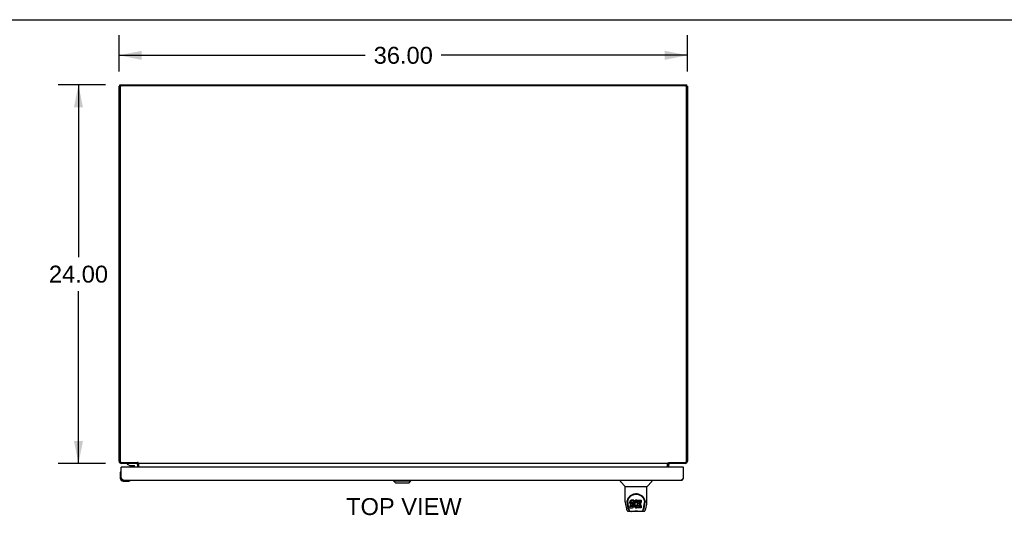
# Model space of a CAD drawing. Header units: inches. Extents: x 0 to 243, y 0 to 157.
# Tile 7 of 9: x 59 to 121, y 126 to 157. Entities that reach past the tile are written whole.
import ezdxf

# ---------------------------------------------------------------- set-up
doc = ezdxf.new("R2010")
doc.units = ezdxf.units.IN
doc.header["$LTSCALE"] = 13.357143
doc.header["$MEASUREMENT"] = 0
doc.layers.get('0').update_dxf_attribs({"linetype": 'CONTINUOUS'})
doc.layers.add('02___PRT_ALL_AXES', color=7, linetype='CONTINUOUS')
doc.layers.add('DIMENSIONS', color=7, linetype='CONTINUOUS')
doc.styles.get("Standard").update_dxf_attribs({"font": 'arial.ttf'})
doc.dimstyles.new('DIMSTYLE_1', dxfattribs={"dimtxt": 1.071429, "dimasz": 1.428571, "dimexe": 0.09, "dimexo": 0.07, "dimgap": 0.0375, "dimtad": 0, "dimtih": 1, "dimtoh": 1, "dimzin": 4, "dimdsep": 46, "dimtxsty": 'Standard', "dimblk": '_FILLED', "dimblk1": '_FILLED', "dimblk2": '_FILLED', "dimcen": 0.09, "dimazin": 1, "dimtfac": 1, "dimtdec": 3, "dimtofl": 0, "dimtmove": 0, "dimatfit": 3, "dimldrblk": '_FILLED', "dimfxl": 1, "dimtolj": 1, "dimtzin": 4, "dimarcsym": 0})

# ---------------------------------------------------------------- blocks, each defined once
blk = doc.blocks.new('_FILLED')
at = {"color": 0, "linetype": 'ByBlock'}
blk.add_solid([(0, 0), (-1, 0.2), (-1, -0.2)], dxfattribs=at)
blk = doc.blocks.new('*D7')
at = {"layer": 'DIMENSIONS', "color": 2, "linetype": 'Continuous'}
for p, q in [((65.35, 153.865), (65.35, 156.17)), ((101.35, 153.865), (101.35, 156.17)), ((65.35, 154.884), (80.943, 154.884)), ((101.35, 154.884), (85.758, 154.884))]:
    blk.add_line(p, q, dxfattribs=at)
at = {"layer": 'DIMENSIONS', "color": 2, "linetype": 'Continuous', "xscale": 1.4285714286, "yscale": 1.4285714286, "zscale": 1.4285714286, "rotation": 180}
blk.add_blockref('_FILLED', (65.35, 154.884), dxfattribs=at)
at = {"layer": 'DIMENSIONS', "color": 2, "linetype": 'Continuous', "xscale": 1.4285714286, "yscale": 1.4285714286, "zscale": 1.4285714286}
blk.add_blockref('_FILLED', (101.35, 154.884), dxfattribs=at)
at = {"layer": 'DIMENSIONS', "color": 2, "linetype": 'Continuous', "insert": (83.35, 155.42), "char_height": 1.0714, "width": 3.74403, "attachment_point": 2, "line_spacing_factor": 0.9}
blk.add_mtext('36.00', dxfattribs=at)
blk = doc.blocks.new('*D8')
at = {"layer": 'DIMENSIONS', "color": 2, "linetype": 'Continuous'}
for p, q in [((64.495, 153.01), (61.487, 153.01)), ((62.772, 153.01), (62.772, 142.082)), ((62.772, 129.01), (62.772, 139.939)), ((64.495, 129.01), (61.487, 129.01))]:
    blk.add_line(p, q, dxfattribs=at)
at = {"layer": 'DIMENSIONS', "color": 2, "linetype": 'Continuous', "xscale": 1.4285714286, "yscale": 1.4285714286, "zscale": 1.4285714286}
for p, rotation in [((62.772, 153.01), 90), ((62.772, 129.01), 270)]:
    blk.add_blockref('_FILLED', p, dxfattribs=dict(at, rotation=rotation))
at = {"layer": 'DIMENSIONS', "color": 2, "linetype": 'Continuous', "insert": (62.772, 141.546), "char_height": 1.0714, "width": 3.74403, "attachment_point": 2, "line_spacing_factor": 0.9}
blk.add_mtext('24.00', dxfattribs=at)

msp = doc.modelspace()

# ---------------------------------------------------------------- linework, layer by layer
at = {"color": 7, "linetype": 'Continuous'}
for p, q in [((0, 157.143), (242.857, 157.143)), ((65.451, 152.935), (65.35, 152.935)), ((65.39, 152.935), (65.39, 153.01)), ((65.425, 152.935), (65.425, 152.909)), ((101.249, 152.935), (101.35, 152.935)), ((101.275, 152.909), (101.275, 152.935)), ((101.31, 152.935), (101.31, 153.01)), ((65.462, 128.507), (65.46, 128.5)), ((65.503, 128.767), (65.475, 128.767)), ((65.849, 129.01), (65.849, 128.971)), ((65.849, 128.971), (66.019, 128.872)), ((66.019, 128.872), (66.301, 128.872)), ((66.183, 128.856), (66.113, 128.856)), ((66.183, 128.856), (66.184, 128.856)), ((66.184, 128.856), (66.253, 128.856)), ((66.333, 128.767), (66.333, 128.841)), ((66.518, 128.931), (66.518, 128.767)), ((66.525, 129.071), (66.525, 129.01)), ((66.546, 129.053), (66.525, 129.027)), ((100.154, 129.053), (100.175, 129.027)), ((100.175, 129.071), (100.175, 129.01)), ((101.072, 128.767), (101.1, 128.767)), ((65.415, 128.372), (65.415, 128.082)), ((65.475, 128.087), (65.488, 128.087)), ((65.615, 127.882), (65.905, 127.882)), ((66.033, 127.927), (66.04, 127.929)), ((82.737, 127.903), (82.737, 127.942)), ((82.737, 127.903), (83.839, 127.903)), ((82.855, 127.785), (82.737, 127.903)), ((83.721, 127.785), (83.839, 127.903)), ((83.839, 127.903), (83.839, 127.942)), ((97.096, 127.942), (97.096, 127.88)), ((99.104, 127.942), (99.104, 127.88)), ((101.1, 128.087), (101.087, 128.087)), ((82.855, 127.785), (83.721, 127.785)), ((97.406, 127.554), (97.108, 127.852)), ((97.411, 127.549), (98.789, 127.549)), ((97.411, 126.576), (97.411, 127.549)), ((98.789, 126.577), (98.789, 127.549)), ((98.795, 127.554), (99.093, 127.852)), ((97.744, 126.646), (97.73, 126.626)), ((97.753, 126.654), (97.744, 126.646)), ((97.744, 126.579), (97.744, 126.646)), ((97.762, 126.66), (97.753, 126.654)), ((97.753, 126.587), (97.753, 126.654)), ((97.784, 126.67), (97.762, 126.66)), ((97.762, 126.593), (97.762, 126.66)), ((97.807, 126.677), (97.784, 126.67)), ((97.784, 126.603), (97.784, 126.67)), ((97.947, 126.677), (97.807, 126.677)), ((97.807, 126.61), (97.807, 126.677)), ((97.948, 126.634), (97.947, 126.677)), ((97.947, 126.61), (97.947, 126.677)), ((97.948, 126.568), (97.948, 126.634)), ((98.008, 126.632), (97.993, 126.615)), ((98.024, 126.647), (98.008, 126.632)), ((98.008, 126.565), (98.008, 126.632)), ((98.043, 126.66), (98.024, 126.647)), ((98.024, 126.58), (98.024, 126.647)), ((98.063, 126.669), (98.043, 126.66)), ((98.043, 126.593), (98.043, 126.66)), ((98.085, 126.674), (98.063, 126.669)), ((98.063, 126.602), (98.063, 126.669)), ((98.107, 126.676), (98.085, 126.674)), ((98.085, 126.607), (98.085, 126.674)), ((98.107, 126.676), (98.13, 126.675)), ((98.107, 126.609), (98.107, 126.676)), ((98.141, 126.674), (98.13, 126.675)), ((98.13, 126.609), (98.13, 126.675)), ((98.151, 126.67), (98.141, 126.674)), ((98.141, 126.607), (98.141, 126.674)), ((98.17, 126.658), (98.151, 126.67)), ((98.151, 126.604), (98.151, 126.67)), ((98.17, 126.658), (98.17, 126.591)), ((98.172, 126.655), (98.172, 126.588)), ((98.18, 126.675), (98.417, 126.675)), ((98.18, 126.283), (98.18, 126.675)), ((98.421, 126.671), (98.421, 126.53)), ((97.426, 126.434), (97.491, 126.128)), ((97.537, 126.608), (97.535, 126.545)), ((97.599, 126.156), (97.546, 126.426)), ((97.573, 126.535), (97.573, 126.511)), ((97.583, 126.414), (97.64, 126.121)), ((97.657, 126.052), (97.65, 126.052)), ((97.656, 126.057), (97.659, 126.047)), ((97.66, 126.046), (97.659, 126.047)), ((97.716, 126.58), (97.714, 126.556)), ((97.714, 126.49), (97.714, 126.556)), ((97.716, 126.513), (97.714, 126.49)), ((97.714, 126.49), (97.715, 126.466)), ((97.715, 126.466), (97.719, 126.442)), ((97.721, 126.604), (97.716, 126.58)), ((97.716, 126.513), (97.716, 126.58)), ((97.721, 126.537), (97.716, 126.513)), ((97.717, 126.204), (97.717, 126.346)), ((97.719, 126.442), (97.727, 126.42)), ((97.73, 126.626), (97.721, 126.604)), ((97.721, 126.537), (97.721, 126.604)), ((97.73, 126.559), (97.721, 126.537)), ((97.78, 126.351), (97.721, 126.35)), ((97.721, 126.283), (97.721, 126.35)), ((97.78, 126.284), (97.721, 126.283)), ((97.721, 126.199), (97.865, 126.199)), ((97.727, 126.42), (97.74, 126.4)), ((97.73, 126.559), (97.73, 126.626)), ((97.744, 126.579), (97.73, 126.559)), ((97.74, 126.4), (97.756, 126.383)), ((97.753, 126.587), (97.744, 126.579)), ((97.762, 126.593), (97.753, 126.587)), ((97.756, 126.383), (97.776, 126.369)), ((97.784, 126.603), (97.762, 126.593)), ((97.776, 126.369), (97.787, 126.365)), ((97.841, 126.351), (97.78, 126.351)), ((97.78, 126.284), (97.78, 126.351)), ((97.841, 126.284), (97.78, 126.284)), ((97.807, 126.61), (97.784, 126.603)), ((97.785, 126.478), (97.786, 126.493)), ((97.786, 126.47), (97.785, 126.478)), ((97.786, 126.493), (97.788, 126.508)), ((97.786, 126.47), (97.786, 126.493)), ((97.788, 126.463), (97.786, 126.47)), ((97.787, 126.365), (97.799, 126.363)), ((97.788, 126.508), (97.791, 126.515)), ((97.788, 126.463), (97.788, 126.508)), ((97.793, 126.457), (97.788, 126.463)), ((97.791, 126.515), (97.797, 126.52)), ((97.793, 126.457), (97.793, 126.516)), ((97.799, 126.453), (97.793, 126.457)), ((97.797, 126.52), (97.811, 126.524)), ((97.799, 126.52), (97.798, 126.52)), ((97.813, 126.516), (97.799, 126.52)), ((97.799, 126.453), (97.799, 126.52)), ((97.813, 126.449), (97.799, 126.453)), ((97.799, 126.363), (97.847, 126.363)), ((97.947, 126.61), (97.807, 126.61)), ((97.811, 126.524), (97.826, 126.525)), ((97.837, 126.516), (97.813, 126.516)), ((97.813, 126.449), (97.813, 126.516)), ((97.837, 126.45), (97.813, 126.449)), ((97.826, 126.525), (97.939, 126.525)), ((97.861, 126.515), (97.837, 126.516)), ((97.837, 126.45), (97.837, 126.516)), ((97.861, 126.448), (97.837, 126.45)), ((97.856, 126.352), (97.841, 126.351)), ((97.841, 126.284), (97.841, 126.351)), ((97.856, 126.285), (97.841, 126.284)), ((97.847, 126.363), (97.854, 126.362)), ((97.854, 126.362), (97.861, 126.36)), ((97.863, 126.355), (97.856, 126.352)), ((97.856, 126.285), (97.856, 126.352)), ((97.863, 126.289), (97.856, 126.285)), ((97.885, 126.51), (97.861, 126.515)), ((97.861, 126.448), (97.861, 126.515)), ((97.885, 126.443), (97.861, 126.448)), ((97.861, 126.36), (97.867, 126.355)), ((97.864, 126.357), (97.863, 126.355)), ((97.863, 126.289), (97.863, 126.355)), ((97.868, 126.294), (97.863, 126.289)), ((97.865, 126.199), (97.877, 126.201)), ((97.867, 126.355), (97.872, 126.349)), ((97.868, 126.294), (97.868, 126.353)), ((97.878, 126.306), (97.868, 126.294)), ((97.872, 126.349), (97.879, 126.336)), ((97.877, 126.201), (97.889, 126.205)), ((97.878, 126.306), (97.878, 126.337)), ((97.88, 126.313), (97.878, 126.306)), ((97.879, 126.336), (97.881, 126.32)), ((97.88, 126.313), (97.88, 126.325)), ((97.881, 126.32), (97.88, 126.313)), ((97.896, 126.505), (97.885, 126.51)), ((97.885, 126.443), (97.885, 126.51)), ((97.896, 126.438), (97.885, 126.443)), ((97.889, 126.205), (97.908, 126.218)), ((97.906, 126.498), (97.896, 126.505)), ((97.896, 126.438), (97.896, 126.505)), ((97.906, 126.432), (97.896, 126.438)), ((97.923, 126.482), (97.906, 126.498)), ((97.906, 126.432), (97.906, 126.498)), ((97.923, 126.415), (97.906, 126.432)), ((97.908, 126.218), (97.925, 126.235)), ((97.936, 126.461), (97.923, 126.482)), ((97.923, 126.415), (97.923, 126.482)), ((97.936, 126.395), (97.923, 126.415)), ((97.925, 126.235), (97.932, 126.245)), ((97.932, 126.245), (97.937, 126.256)), ((97.945, 126.439), (97.936, 126.461)), ((97.936, 126.395), (97.936, 126.461)), ((97.945, 126.373), (97.936, 126.395)), ((97.937, 126.256), (97.946, 126.278)), ((97.939, 126.525), (97.945, 126.526)), ((97.945, 126.526), (97.946, 126.531)), ((97.946, 126.435), (97.945, 126.439)), ((97.945, 126.373), (97.945, 126.439)), ((97.951, 126.349), (97.945, 126.373)), ((97.946, 126.531), (97.948, 126.544)), ((97.951, 126.513), (97.946, 126.469)), ((97.946, 126.402), (97.946, 126.469)), ((97.951, 126.446), (97.946, 126.402)), ((97.946, 126.402), (97.947, 126.38)), ((97.946, 126.278), (97.952, 126.302)), ((97.948, 126.568), (97.947, 126.61)), ((97.947, 126.38), (97.95, 126.358)), ((97.948, 126.544), (97.948, 126.568)), ((97.95, 126.358), (97.955, 126.336)), ((97.955, 126.535), (97.951, 126.513)), ((97.951, 126.446), (97.951, 126.513)), ((97.955, 126.468), (97.951, 126.446)), ((97.954, 126.325), (97.951, 126.349)), ((97.952, 126.302), (97.954, 126.325)), ((97.954, 126.325), (97.954, 126.34)), ((97.961, 126.557), (97.955, 126.535)), ((97.955, 126.468), (97.955, 126.535)), ((97.961, 126.49), (97.955, 126.468)), ((97.955, 126.336), (97.962, 126.315)), ((97.97, 126.577), (97.961, 126.557)), ((97.961, 126.49), (97.961, 126.557)), ((97.97, 126.51), (97.961, 126.49)), ((97.962, 126.315), (97.983, 126.276)), ((97.98, 126.597), (97.97, 126.577)), ((97.97, 126.51), (97.97, 126.577)), ((97.98, 126.53), (97.97, 126.51)), ((97.993, 126.615), (97.98, 126.597)), ((97.98, 126.53), (97.98, 126.597)), ((97.993, 126.548), (97.98, 126.53)), ((97.983, 126.276), (97.996, 126.257)), ((97.993, 126.548), (97.993, 126.615)), ((98.008, 126.565), (97.993, 126.548)), ((97.996, 126.257), (98.011, 126.24)), ((98.024, 126.58), (98.008, 126.565)), ((98.011, 126.24), (98.027, 126.225)), ((98.02, 126.445), (98.016, 126.418)), ((98.016, 126.418), (98.016, 126.391)), ((98.016, 126.391), (98.017, 126.378)), ((98.017, 126.378), (98.017, 126.418)), ((98.017, 126.378), (98.02, 126.365)), ((98.019, 126.437), (98.02, 126.432)), ((98.023, 126.457), (98.02, 126.445)), ((98.02, 126.432), (98.03, 126.407)), ((98.02, 126.365), (98.02, 126.432)), ((98.02, 126.365), (98.03, 126.34)), ((98.029, 126.469), (98.023, 126.457)), ((98.043, 126.593), (98.024, 126.58)), ((98.027, 126.225), (98.045, 126.212)), ((98.043, 126.492), (98.029, 126.469)), ((98.03, 126.407), (98.044, 126.384)), ((98.03, 126.34), (98.03, 126.407)), ((98.03, 126.34), (98.044, 126.317)), ((98.063, 126.602), (98.043, 126.593)), ((98.052, 126.503), (98.043, 126.492)), ((98.044, 126.384), (98.052, 126.374)), ((98.044, 126.317), (98.044, 126.384)), ((98.044, 126.317), (98.052, 126.307)), ((98.045, 126.212), (98.054, 126.207)), ((98.062, 126.51), (98.052, 126.503)), ((98.052, 126.374), (98.062, 126.365)), ((98.052, 126.307), (98.052, 126.374)), ((98.052, 126.307), (98.062, 126.298)), ((98.054, 126.207), (98.065, 126.203)), ((98.087, 126.521), (98.062, 126.51)), ((98.062, 126.365), (98.074, 126.357)), ((98.062, 126.298), (98.062, 126.365)), ((98.062, 126.298), (98.074, 126.291)), ((98.085, 126.607), (98.063, 126.602)), ((98.065, 126.203), (98.087, 126.197)), ((98.074, 126.357), (98.086, 126.353)), ((98.074, 126.291), (98.074, 126.357)), ((98.074, 126.291), (98.086, 126.286)), ((98.107, 126.609), (98.085, 126.607)), ((98.086, 126.353), (98.099, 126.35)), ((98.086, 126.286), (98.086, 126.353)), ((98.086, 126.286), (98.099, 126.283)), ((98.1, 126.524), (98.087, 126.521)), ((98.087, 126.197), (98.109, 126.195)), ((98.099, 126.35), (98.113, 126.35)), ((98.099, 126.283), (98.099, 126.35)), ((98.099, 126.283), (98.113, 126.283)), ((98.113, 126.524), (98.1, 126.524)), ((98.13, 126.609), (98.107, 126.609)), ((98.109, 126.195), (98.131, 126.198)), ((98.127, 126.521), (98.113, 126.524)), ((98.113, 126.35), (98.126, 126.352)), ((98.113, 126.283), (98.113, 126.35)), ((98.113, 126.283), (98.126, 126.285)), ((98.126, 126.352), (98.139, 126.356)), ((98.126, 126.285), (98.126, 126.352)), ((98.126, 126.285), (98.139, 126.289)), ((98.139, 126.516), (98.127, 126.521)), ((98.141, 126.607), (98.13, 126.609)), ((98.131, 126.198), (98.152, 126.205)), ((98.139, 126.356), (98.151, 126.361)), ((98.139, 126.289), (98.139, 126.356)), ((98.139, 126.289), (98.151, 126.294)), ((98.151, 126.604), (98.141, 126.607)), ((98.171, 126.586), (98.145, 126.518)), ((98.17, 126.591), (98.151, 126.604)), ((98.151, 126.361), (98.162, 126.369)), ((98.151, 126.294), (98.151, 126.361)), ((98.151, 126.294), (98.162, 126.302)), ((98.152, 126.205), (98.171, 126.216)), ((98.162, 126.369), (98.162, 126.302)), ((98.168, 126.368), (98.18, 126.35)), ((98.168, 126.301), (98.18, 126.283)), ((98.182, 126.216), (98.171, 126.216)), ((98.171, 126.216), (98.171, 126.216)), ((98.18, 126.608), (98.417, 126.608)), ((98.182, 126.203), (98.182, 126.216)), ((98.417, 126.199), (98.186, 126.199)), ((98.25, 126.521), (98.25, 126.453)), ((98.251, 126.362), (98.251, 126.285)), ((98.417, 126.525), (98.255, 126.525)), ((98.255, 126.515), (98.386, 126.515)), ((98.255, 126.449), (98.386, 126.449)), ((98.386, 126.367), (98.256, 126.367)), ((98.256, 126.347), (98.417, 126.347)), ((98.256, 126.28), (98.417, 126.28)), ((98.39, 126.511), (98.39, 126.371)), ((98.422, 126.342), (98.422, 126.203)), ((98.541, 126.047), (98.545, 126.057)), ((98.541, 126.046), (98.541, 126.047)), ((98.55, 126.052), (98.543, 126.052)), ((98.561, 126.121), (98.617, 126.411)), ((98.602, 126.156), (98.655, 126.426)), ((98.617, 126.411), (98.618, 126.414)), ((98.664, 126.608), (98.665, 126.545)), ((98.671, 126.521), (98.671, 126.522)), ((98.709, 126.128), (98.774, 126.434)), ((97.615, 125.974), (97.817, 125.974)), ((97.702, 125.974), (97.696, 125.974)), ((97.702, 125.974), (97.701, 125.974)), ((98.394, 125.962), (97.807, 125.962)), ((98.384, 125.974), (98.585, 125.974)), ((98.5, 125.974), (98.499, 125.974))]:
    msp.add_line(p, q, dxfattribs=at)
at = {"color": 3, "linetype": 'Continuous'}
for p, q in [((65.35, 129.155), (65.35, 152.935)), ((65.39, 153.01), (101.31, 153.01)), ((65.413, 152.867), (65.413, 129.153)), ((101.207, 152.947), (65.493, 152.947)), ((101.287, 129.153), (101.287, 152.867)), ((101.35, 152.935), (101.35, 129.155)), ((65.475, 128.087), (65.475, 128.767)), ((65.488, 128.087), (65.488, 128.752)), ((65.493, 129.073), (66.522, 129.073)), ((66.525, 129.01), (65.495, 129.01)), ((101.072, 128.767), (65.503, 128.767)), ((66.525, 128.767), (66.525, 128.94)), ((66.552, 129.01), (66.552, 129.052)), ((100.148, 129.01), (66.552, 129.01)), ((66.6, 128.767), (66.6, 128.995)), ((100.1, 128.767), (100.1, 128.995)), ((100.148, 129.01), (100.148, 129.052)), ((100.163, 129.063), (100.167, 129.066)), ((101.205, 129.01), (100.175, 129.01)), ((100.175, 128.767), (100.175, 128.94)), ((100.178, 129.073), (101.207, 129.073)), ((101.087, 128.752), (101.087, 128.087)), ((101.1, 128.087), (101.1, 128.767)), ((65.62, 127.942), (100.955, 127.942))]:
    msp.add_line(p, q, dxfattribs=at)
for points in [[(66.499, 128.995), (66.499, 128.994), (66.5, 128.994), (66.501, 128.994), (66.502, 128.995), (66.503, 128.995), (66.504, 128.996), (66.505, 128.997), (66.506, 128.998), (66.508, 128.999)], [(66.508, 128.999), (66.511, 129.002), (66.513, 129.003), (66.514, 129.005), (66.516, 129.006), (66.518, 129.007), (66.519, 129.008)], [(66.519, 129.008), (66.521, 129.009), (66.523, 129.01), (66.524, 129.01)], [(66.535, 129.065), (66.533, 129.066), (66.532, 129.067), (66.531, 129.067), (66.53, 129.068), (66.529, 129.069), (66.527, 129.07), (66.526, 129.07), (66.525, 129.071), (66.524, 129.072), (66.522, 129.073)], [(66.552, 129.052), (66.551, 129.053), (66.55, 129.054), (66.549, 129.055), (66.548, 129.056), (66.546, 129.057), (66.545, 129.058), (66.544, 129.059), (66.543, 129.06), (66.542, 129.061), (66.541, 129.061), (66.54, 129.062), (66.539, 129.063), (66.538, 129.063), (66.535, 129.065)], [(66.588, 128.998), (66.587, 128.999), (66.586, 129.001), (66.585, 129.002), (66.583, 129.003), (66.582, 129.004), (66.581, 129.006), (66.58, 129.007), (66.578, 129.008), (66.577, 129.009), (66.576, 129.009), (66.575, 129.01), (66.573, 129.01), (66.572, 129.01)], [(66.6, 128.995), (66.599, 128.995), (66.598, 128.994), (66.597, 128.994), (66.595, 128.995), (66.594, 128.995), (66.593, 128.996), (66.591, 128.996), (66.59, 128.997), (66.588, 128.998)], [(100.1, 128.995), (100.101, 128.995), (100.102, 128.994), (100.104, 128.994), (100.105, 128.995), (100.107, 128.995), (100.108, 128.996), (100.11, 128.996), (100.111, 128.997), (100.112, 128.998)], [(100.112, 128.998), (100.113, 128.999), (100.115, 129.001), (100.116, 129.002), (100.117, 129.003), (100.118, 129.004), (100.12, 129.006), (100.121, 129.007), (100.122, 129.008), (100.123, 129.009), (100.125, 129.009), (100.126, 129.01), (100.127, 129.01), (100.128, 129.01)], [(100.148, 129.052), (100.149, 129.053), (100.151, 129.054), (100.152, 129.055), (100.153, 129.056), (100.154, 129.057), (100.155, 129.058), (100.156, 129.059), (100.157, 129.06), (100.159, 129.061), (100.16, 129.061), (100.161, 129.062), (100.162, 129.063), (100.163, 129.063)], [(100.167, 129.066), (100.168, 129.067), (100.17, 129.067), (100.171, 129.068), (100.172, 129.069), (100.173, 129.07), (100.174, 129.07), (100.176, 129.071), (100.177, 129.072), (100.178, 129.073)], [(100.181, 129.008), (100.18, 129.009), (100.178, 129.01), (100.177, 129.01)], [(100.19, 129.002), (100.188, 129.003), (100.186, 129.005), (100.185, 129.006), (100.183, 129.007), (100.181, 129.008)], [(100.201, 128.995), (100.201, 128.994), (100.2, 128.994), (100.2, 128.994), (100.199, 128.995), (100.198, 128.995), (100.197, 128.996), (100.195, 128.997), (100.194, 128.998), (100.193, 128.999), (100.19, 129.002)], [(65.62, 127.942), (65.614, 127.943), (65.607, 127.944), (65.6, 127.946), (65.594, 127.949), (65.587, 127.953), (65.581, 127.958), (65.574, 127.964), (65.567, 127.97), (65.561, 127.977), (65.554, 127.985), (65.548, 127.993), (65.541, 128.002), (65.534, 128.011), (65.528, 128.021), (65.521, 128.032), (65.515, 128.042), (65.508, 128.053), (65.501, 128.065), (65.495, 128.076), (65.488, 128.087)], [(101.087, 128.087), (101.081, 128.076), (101.074, 128.065), (101.067, 128.053), (101.061, 128.042), (101.054, 128.032), (101.048, 128.021), (101.041, 128.011), (101.034, 128.002), (101.028, 127.993), (101.021, 127.985), (101.015, 127.977), (101.008, 127.97), (101.001, 127.964), (100.995, 127.958), (100.988, 127.953), (100.982, 127.949), (100.975, 127.946), (100.968, 127.944), (100.962, 127.943), (100.955, 127.942)]]:
    msp.add_lwpolyline(points, dxfattribs=at)
at = {"color": 7, "linetype": 'Continuous'}
for points in [[(66.546, 129.053), (66.544, 129.055), (66.543, 129.056), (66.542, 129.058), (66.54, 129.061)], [(100.154, 129.053), (100.156, 129.055), (100.157, 129.056), (100.159, 129.058), (100.16, 129.061)], [(97.53, 126.535), (97.532, 126.577), (97.54, 126.629), (97.551, 126.678), (97.567, 126.724), (97.585, 126.767), (97.607, 126.808), (97.631, 126.847), (97.658, 126.883), (97.688, 126.916), (97.72, 126.947), (97.754, 126.975), (97.791, 127.001), (97.829, 127.024), (97.87, 127.044), (97.914, 127.061), (97.958, 127.074), (98.004, 127.084), (98.051, 127.09), (98.098, 127.092), (98.146, 127.091), (98.193, 127.085), (98.238, 127.075), (98.283, 127.062), (98.326, 127.046), (98.367, 127.026), (98.406, 127.003), (98.443, 126.978), (98.478, 126.95), (98.51, 126.919), (98.54, 126.886), (98.567, 126.85), (98.592, 126.812), (98.614, 126.771), (98.632, 126.728), (98.648, 126.683), (98.66, 126.634), (98.668, 126.582), (98.671, 126.535)], [(97.573, 126.535), (97.574, 126.555), (97.575, 126.579), (97.578, 126.603), (97.581, 126.627), (97.586, 126.651), (97.592, 126.674), (97.599, 126.696), (97.606, 126.718), (97.615, 126.74), (97.624, 126.761), (97.635, 126.781), (97.646, 126.801), (97.657, 126.82), (97.669, 126.838), (97.682, 126.855), (97.695, 126.872), (97.709, 126.888), (97.723, 126.902), (97.737, 126.917), (97.752, 126.93), (97.767, 126.943), (97.782, 126.955), (97.798, 126.966), (97.813, 126.977), (97.829, 126.986), (97.845, 126.996), (97.861, 127.004)], [(97.861, 127.004), (97.877, 127.012), (97.892, 127.019), (97.908, 127.026), (97.924, 127.031), (97.94, 127.037), (97.956, 127.042), (97.972, 127.046), (97.988, 127.05), (98.004, 127.053), (98.02, 127.056), (98.036, 127.058), (98.052, 127.059), (98.068, 127.061), (98.084, 127.061), (98.1, 127.062), (98.115, 127.061), (98.131, 127.061), (98.147, 127.06), (98.163, 127.058), (98.179, 127.056), (98.195, 127.053), (98.211, 127.05), (98.227, 127.046), (98.243, 127.042), (98.259, 127.037), (98.275, 127.032), (98.291, 127.026), (98.307, 127.019), (98.323, 127.012)], [(98.323, 127.012), (98.339, 127.004), (98.355, 126.996), (98.371, 126.987), (98.387, 126.977), (98.402, 126.967), (98.417, 126.956), (98.433, 126.944), (98.448, 126.931), (98.462, 126.917), (98.477, 126.903), (98.491, 126.888), (98.505, 126.872), (98.518, 126.856), (98.531, 126.838), (98.543, 126.82), (98.555, 126.801), (98.566, 126.782), (98.576, 126.761), (98.585, 126.74), (98.594, 126.719), (98.602, 126.697), (98.608, 126.674), (98.614, 126.651), (98.619, 126.627), (98.623, 126.603), (98.625, 126.579), (98.627, 126.555), (98.627, 126.535)], [(97.411, 126.576), (97.412, 126.55), (97.415, 126.508), (97.42, 126.466), (97.426, 126.434)], [(97.491, 126.128), (97.495, 126.113), (97.5, 126.092), (97.506, 126.074), (97.512, 126.057), (97.519, 126.043), (97.526, 126.029), (97.535, 126.017), (97.544, 126.006), (97.555, 125.996), (97.568, 125.987), (97.581, 125.98), (97.596, 125.976), (97.612, 125.974), (97.615, 125.974)], [(97.529, 126.521), (97.529, 126.526), (97.53, 126.535)], [(97.573, 126.511), (97.574, 126.495), (97.575, 126.467), (97.578, 126.439), (97.583, 126.414)], [(97.64, 126.121), (97.642, 126.109), (97.645, 126.095), (97.649, 126.082), (97.652, 126.069), (97.656, 126.057)], [(97.66, 126.046), (97.665, 126.034), (97.671, 126.021), (97.677, 126.011), (97.684, 126.001), (97.691, 125.993), (97.7, 125.986), (97.709, 125.981), (97.718, 125.977), (97.728, 125.974), (97.736, 125.974)], [(97.721, 126.35), (97.721, 126.35), (97.72, 126.35), (97.72, 126.35), (97.719, 126.35), (97.719, 126.349), (97.719, 126.349), (97.718, 126.349), (97.718, 126.349), (97.718, 126.348), (97.717, 126.348), (97.717, 126.347), (97.717, 126.347), (97.717, 126.346), (97.717, 126.346)], [(97.721, 126.283), (97.721, 126.283), (97.72, 126.283), (97.72, 126.283), (97.719, 126.283), (97.719, 126.283), (97.719, 126.282), (97.718, 126.282), (97.718, 126.282), (97.718, 126.281), (97.717, 126.281), (97.717, 126.28), (97.717, 126.28), (97.717, 126.279), (97.717, 126.279)], [(98.464, 125.974), (98.472, 125.974), (98.482, 125.977), (98.492, 125.981), (98.501, 125.986), (98.509, 125.993), (98.516, 126.001), (98.523, 126.011), (98.529, 126.021), (98.536, 126.034), (98.541, 126.046)], [(98.545, 126.057), (98.548, 126.069), (98.552, 126.082), (98.555, 126.095), (98.558, 126.109), (98.561, 126.121)], [(98.585, 125.974), (98.6, 125.975), (98.613, 125.978), (98.625, 125.983), (98.637, 125.99), (98.648, 125.998), (98.657, 126.007), (98.665, 126.016), (98.673, 126.027), (98.679, 126.039), (98.685, 126.051), (98.691, 126.065), (98.696, 126.08), (98.701, 126.097), (98.706, 126.116), (98.709, 126.128)], [(98.618, 126.414), (98.619, 126.418), (98.619, 126.421), (98.62, 126.424), (98.62, 126.427), (98.621, 126.43), (98.621, 126.433), (98.622, 126.436), (98.622, 126.44), (98.623, 126.444), (98.623, 126.447), (98.624, 126.451), (98.624, 126.455), (98.625, 126.459), (98.625, 126.463), (98.625, 126.467), (98.626, 126.471), (98.626, 126.476), (98.626, 126.48), (98.627, 126.485), (98.627, 126.489), (98.627, 126.494), (98.627, 126.499), (98.627, 126.504), (98.627, 126.509), (98.627, 126.535)], [(98.671, 126.535), (98.671, 126.527), (98.671, 126.522)], [(98.774, 126.434), (98.78, 126.465), (98.786, 126.507), (98.789, 126.549), (98.789, 126.577)], [(97.817, 125.974), (97.837, 125.974), (97.859, 125.976), (97.883, 125.978), (97.907, 125.981), (97.933, 125.984), (97.96, 125.986), (97.987, 125.989), (98.016, 125.991), (98.044, 125.993), (98.074, 125.994), (98.103, 125.995), (98.132, 125.994), (98.161, 125.993), (98.19, 125.991), (98.217, 125.989), (98.244, 125.986), (98.271, 125.983), (98.296, 125.98), (98.32, 125.978), (98.342, 125.976), (98.364, 125.974), (98.384, 125.974)], [(97.817, 125.974), (97.839, 125.974), (97.866, 125.976), (97.893, 125.978), (97.921, 125.981), (97.95, 125.984), (97.979, 125.987), (98.009, 125.989), (98.039, 125.991), (98.069, 125.992), (98.1, 125.993), (98.13, 125.992), (98.161, 125.991), (98.191, 125.989), (98.221, 125.987), (98.25, 125.984), (98.307, 125.978)], [(98.307, 125.978), (98.335, 125.976), (98.361, 125.974), (98.384, 125.974)]]:
    msp.add_lwpolyline(points, dxfattribs=at)
at = {"color": 3, "linetype": 'Continuous'}
for centre, radius, start, end in [((65.493, 152.867), 0.08, 90, 180), ((101.207, 152.867), 0.08, 0, 90), ((65.495, 129.155), 0.145, 180, 270), ((65.493, 129.153), 0.08, 180, 270), ((101.205, 129.155), 0.145, 270, 360), ((101.207, 129.153), 0.08, 270, 360), ((65.503, 128.752), 0.015, 90, 180), ((66.455, 128.94), 0.07, 0, 86.12393), ((100.245, 128.94), 0.07, 93.87607, 180), ((101.072, 128.752), 0.015, 0, 90), ((65.62, 128.087), 0.145, 180, 270), ((100.955, 128.087), 0.145, 270, 360)]:
    msp.add_arc(centre, radius, start, end, dxfattribs=at)
at = {"color": 7, "linetype": 'Continuous'}
for centre, radius, start, end in [((65.464, 128.492), 0.015, 96.37959, 149.11011), ((65.46, 128.492), 0.015, 0, 83.62041), ((66.113, 128.946), 0.09, 235.07511, 270), ((66.253, 128.946), 0.09, 270, 304.75269), ((66.301, 128.841), 0.0317, 0, 90), ((66.439, 128.931), 0.0787, 0, 82.40913), ((66.455, 128.94), 0.145, 48.00077, 51.24508), ((66.455, 128.94), 0.145, 0, 23.88509), ((100.245, 128.94), 0.145, 156.11491, 180), ((100.245, 128.94), 0.145, 128.75492, 131.99923), ((65.665, 128.372), 0.25, 149.11011, 180), ((65.615, 128.082), 0.2, 180, 270), ((65.615, 128.082), 0.14, 180, 270), ((65.905, 128.132), 0.25, 270, 300.88989), ((66.025, 127.927), 0.015, 6.37959, 90), ((66.025, 127.931), 0.015, 300.88989, 353.62041), ((97.136, 127.88), 0.0394, 180, 225), ((99.065, 127.88), 0.0394, 315, 360), ((97.419, 127.568), 0.0197, 225, 270), ((98.781, 127.568), 0.0197, 270, 315), ((97.807, 125.982), 0.0197, 203.60704, 270), ((98.394, 125.982), 0.0197, 270, 336.39296)]:
    msp.add_arc(centre, radius, start, end, dxfattribs=at)
for centre, major_axis, ratio, start_param, end_param in [((98.1, 126.535), (0, 0.565), 0.999848, 1.129542, 1.76365), ((98.167, 126.655), (0, 0.00448), 1, -1.566905, -0.665444), ((98.417, 126.671), (0, 0.00448), 1, -1.570796, 0), ((98.1, 126.535), (0, 0.565), 0.999848, 4.519536, 5.157611), ((97.656, 126.407), (0.007, 0.354), 0.213027, -3.923008, -3.13761), ((97.721, 126.204), (0, 0.00483), 1, -4.712389, -3.141593), ((98.141, 126.52), (0.00448, 0), 1, -1.986921, -0.366491), ((98.164, 126.365), (0.00448, 0), 1, 0.594971, 2.222579), ((98.164, 126.298), (0.00448, 0), 1, 1.570796, 2.222579), ((98.164, 126.298), (0, 0.00448), 1, -0.975826, 0), ((98.167, 126.588), (0.00448, 0), 1, 5.916695, 7.188538), ((98.186, 126.203), (0, 0.00448), 1, 1.570796, 3.141593), ((98.255, 126.521), (0, 0.00448), 1, 0, 1.570796), ((98.255, 126.52), (0, 0.00448), 1, 1.570796, 3.141593), ((98.255, 126.453), (0, 0.00448), 1, 1.570796, 3.141593), ((98.256, 126.362), (0, 0.00448), 1, 0, 1.570796), ((98.256, 126.351), (0, 0.00448), 1, 1.570796, 3.141593), ((98.256, 126.285), (0, 0.00448), 1, 1.570796, 3.141593), ((98.386, 126.511), (0, 0.00448), 1, -1.570796, 0), ((98.386, 126.444), (0, 0.00448), 1, -1.570796, 0), ((98.386, 126.371), (0, 0.00448), 1, -3.141593, -1.570796), ((98.417, 126.604), (0, 0.00448), 1, -1.570796, 0), ((98.417, 126.53), (0, 0.00448), 1, -3.141593, -1.570796), ((98.417, 126.342), (0, 0.00448), 1, -1.570796, 0), ((98.417, 126.276), (0, 0.00448), 1, -1.570796, 0), ((98.417, 126.203), (0, 0.00448), 1, -3.141593, -1.570796), ((98.544, 126.407), (-0.007, 0.354), 0.213027, -3.145575, -2.360177)]:
    msp.add_ellipse(centre, major_axis=major_axis, ratio=ratio, start_param=start_param, end_param=end_param, dxfattribs=at)
at = {"layer": '02___PRT_ALL_AXES', "color": 7, "linetype": 'Continuous'}
msp.add_arc((65.615, 128.082), 0.2, 192.39516, 193.08702, dxfattribs=at)

# ---------------------------------------------------------------- texts
at = {"layer": 'DIMENSIONS', "color": 2, "linetype": 'Continuous', "insert": (83.39, 126.808), "char_height": 1.0714, "width": 7.30085, "attachment_point": 2, "line_spacing_factor": 0.9}
msp.add_mtext('TOP VIEW', dxfattribs=at)

# ---------------------------------------------------------------- dimensions: what is measured, and where the dimension line sits
at = {"layer": 'DIMENSIONS', "color": 2, "linetype": 'Continuous'}
dim = msp.add_linear_dim(base=(101.35, 154.884), p1=(65.35, 156.24), p2=(101.35, 156.24), dimstyle='DIMSTYLE_1', dxfattribs=at)
dim.commit()
dim.dimension.update_dxf_attribs({"geometry": '*D7', "text_midpoint": (83.348, 154.878), "dimtype": 160})
dim = msp.add_linear_dim(base=(62.772, 129.01), p1=(64.565, 153.01), p2=(64.565, 129.01), angle=270, dimstyle='DIMSTYLE_1', dxfattribs=at)
dim.commit()
dim.dimension.update_dxf_attribs({"geometry": '*D8', "text_midpoint": (62.758, 141.004), "dimtype": 160})

doc.saveas('drawing.dxf')
